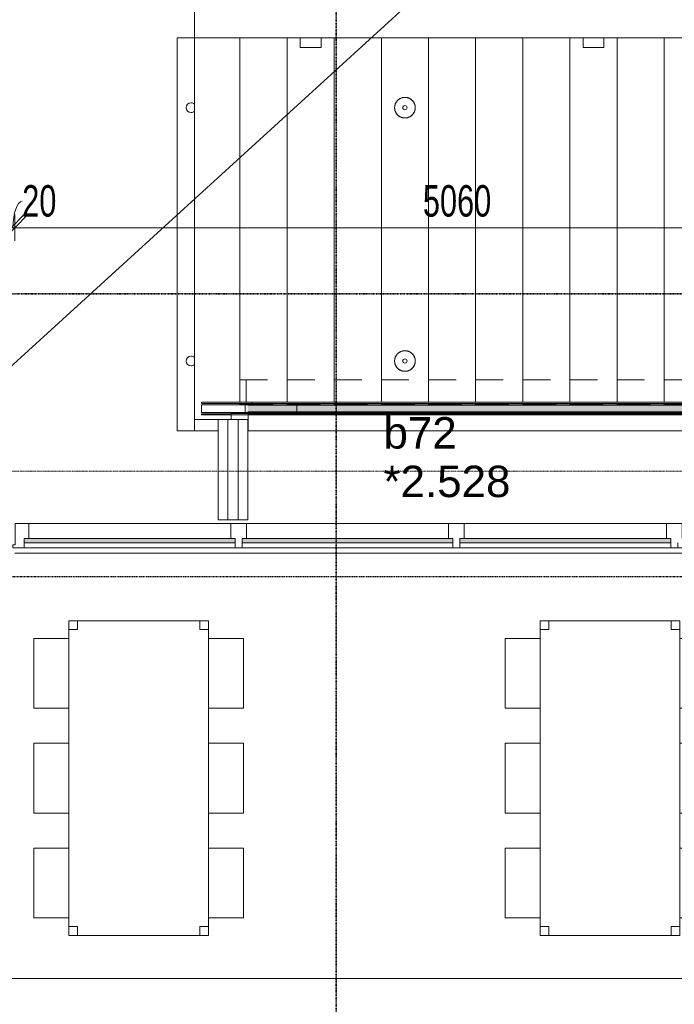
# Model space of a CAD drawing. Header units: millimetres. Extents: x -80560 to 110805, y -11020 to 52719.
# Tile 97 of 182: x 56693 to 60443, y 20153 to 25789. Entities that reach past the tile are written whole.
import ezdxf

# ---------------------------------------------------------------- set-up
doc = ezdxf.new("R2010")
doc.units = ezdxf.units.MM
for name, pattern in [('CENTER2', [20, 8, -4, 4, -4]), ('DASHDOT2', [8, 4, -2, 0, -2]), ('DASHED2', [6, 4, -2]), ('DASHED2-1', [3, 2, -1])]:
    doc.linetypes.add(name, pattern=pattern)
for name, color, linetype, lineweight in [('A-ANNO-DIMS', 211, 'Continuous', 9), ('A-ANNO-DIMS-100', 211, 'Continuous', 9), ('A-AREA', 32, 'DASHED2', 18), ('A-DETL', 90, 'Continuous', 18), ('A-DETL-GENF', 92, 'Continuous', 18), ('A-DETL-MBND', 5, 'Continuous', 18), ('A-DOOR', 31, 'Continuous', 18), ('A-FLOR-HRAL', 11, 'Continuous', 18), ('A-GLAZ', 151, 'Continuous', 18), ('A-GLAZ-IDEN', 152, 'Continuous', 18), ('G-ANNO-SYMB', 111, 'Continuous', 9), ('I-FURN', 30, 'Continuous', 18), ('I-WALL', 2, 'Continuous', 18), ('S-GRID', 1, 'Continuous', 9)]:
    doc.layers.add(name, color=color, linetype=linetype, lineweight=lineweight)
doc.styles.add('Arial', font='arial.ttf', dxfattribs={"height": 180})
doc.styles.add('Arial_6', font='arial.ttf', dxfattribs={"width": 0.7, "height": 180})
doc.dimstyles.new('n3o_1_8_1', dxfattribs={"dimscale": 304.8, "dimtxt": 183.646692, "dimasz": 0.492126, "dimexe": 0.246063, "dimexo": 0.0625, "dimgap": 0.032808, "dimtad": 1, "dimdec": 0, "dimdsep": 46, "dimtxsty": 'Arial_6', "dimblk1": 'OBLIQUE', "dimblk2": 'OBLIQUE', "dimsah": 1, "dimcen": 0.09, "dimdle": 0.246063, "dimazin": 0, "dimtfac": 1, "dimtdec": 4, "dimtix": 1, "dimtmove": 1, "dimatfit": 3, "dimfxl": 0.246063, "dimfxlon": 1, "dimtvp": 1, "dimtolj": 1, "dimtzin": 0, "dimarcsym": 2})
doc.dimstyles.new('n3o_1_8_3', dxfattribs={"dimscale": 304.8, "dimtxt": 183.646692, "dimasz": 0.492126, "dimexe": 0.246063, "dimexo": 0.0625, "dimgap": 0.032808, "dimtad": 1, "dimdec": 0, "dimdsep": 46, "dimtxsty": 'Arial_6', "dimblk1": 'OBLIQUE', "dimblk2": 'OBLIQUE', "dimsah": 1, "dimcen": 0.09, "dimdle": 0.246063, "dimazin": 0, "dimtfac": 1, "dimtdec": 4, "dimtix": 1, "dimtmove": 0, "dimatfit": 3, "dimfxl": 0.246063, "dimfxlon": 1, "dimtvp": 1, "dimtolj": 1, "dimtzin": 0, "dimarcsym": 2})

# ---------------------------------------------------------------- blocks, each defined once
blk = doc.blocks.new('95251-Leonardo College Leiden_rvt-1-DO_02 tweede verdieping')
at = {"layer": 'A-DETL-MBND', "color": 191, "lineweight": 9}
for p, q in [((32700, 25685), (32800, 25685)), ((32700, 23435), (32700, 25685)), ((32800, 25685), (33050, 25685)), ((32800, 23435), (32800, 25685)), ((33050, 25685), (33060, 25685)), ((33060, 23598), (33060, 25685)), ((33060, 25685), (33320, 25685)), ((33320, 25685), (33330, 25685)), ((33330, 23598), (33330, 25685)), ((33330, 25685), (33405, 25685)), ((33405, 25685), (33525, 25685)), ((33405, 25630), (33405, 25685)), ((33525, 25685), (33590, 25685)), ((33525, 25685), (33525, 25630)), ((33590, 25685), (33600, 25685)), ((33600, 23598), (33600, 25685)), ((33600, 25685), (33860, 25685)), ((33860, 25685), (33870, 25685)), ((33870, 23598), (33870, 25685)), ((33870, 25685), (34130, 25685)), ((34130, 25685), (34140, 25685)), ((34140, 23598), (34140, 25685)), ((34140, 25685), (34400, 25685)), ((34400, 25685), (34410, 25685)), ((34410, 23598), (34410, 25685)), ((34410, 25685), (34670, 25685)), ((34670, 25685), (34680, 25685)), ((34680, 23598), (34680, 25685)), ((34680, 25685), (34940, 25685)), ((34940, 25685), (34950, 25685)), ((34950, 23598), (34950, 25685)), ((34950, 25685), (35025, 25685)), ((35025, 25685), (35145, 25685)), ((35025, 25630), (35025, 25685)), ((35145, 25685), (35210, 25685)), ((35145, 25685), (35145, 25630)), ((35210, 25685), (35220, 25685)), ((35220, 23598), (35220, 25685)), ((35220, 25685), (35480, 25685)), ((35480, 25685), (35490, 25685)), ((35490, 23598), (35490, 25685)), ((35490, 25685), (35750, 25685)), ((33525, 25630), (33405, 25630)), ((35145, 25630), (35025, 25630)), ((33060, 23584), (33060, 23592.6)), ((33330, 23584.2), (33330, 23590.3)), ((33600, 23584.2), (33600, 23590.3)), ((33870, 23584), (33870, 23590.3)), ((34140, 23584), (34140, 23590.3)), ((34410, 23584), (34410, 23590.3)), ((34680, 23584), (34680, 23590.3)), ((34950, 23584), (34950, 23590.3)), ((35220, 23584), (35220, 23590.3)), ((35490, 23584), (35490, 23590.3)), ((33010, 23535.6), (33050, 23535.6)), ((33010, 23535), (33010, 23535.6)), ((33107, 23535), (33010, 23535)), ((33010, 23535), (33010, 23529.5)), ((33010, 23528.5), (33010, 23500)), ((33060, 23536.2), (33060, 23542)), ((33073.7, 23540.9), (33107, 23535)), ((38205, 23535), (33107, 23535)), ((33107, 23535), (33107, 23529.7)), ((33107, 23528.3), (33107, 23435)), ((33218.1, 23540.3), (33244.2, 23539.5)), ((33251.7, 23539.3), (33320, 23537.2)), ((33330, 23537.4), (33330, 23541.8)), ((33488.1, 23540.3), (33514.2, 23539.5)), ((33521.7, 23539.3), (33590, 23537.2)), ((33600, 23537.4), (33600, 23541.8)), ((33758.1, 23540.3), (33784.2, 23539.5)), ((33791.7, 23539.3), (33860, 23537.2)), ((33870, 23537.4), (33870, 23542)), ((34028.1, 23540.3), (34054.2, 23539.5)), ((34061.7, 23539.3), (34130, 23537.2)), ((34140, 23537.4), (34140, 23542)), ((34298.1, 23540.3), (34324.2, 23539.5)), ((34331.7, 23539.3), (34400, 23537.2)), ((34410, 23537.4), (34410, 23542)), ((34568.1, 23540.3), (34594.2, 23539.5)), ((34601.7, 23539.3), (34670, 23537.2)), ((34680, 23537.4), (34680, 23542)), ((34838.1, 23540.3), (34864.2, 23539.5)), ((34871.7, 23539.3), (34940, 23537.2)), ((34950, 23537.4), (34950, 23542)), ((35108.1, 23540.3), (35134.2, 23539.5)), ((35141.7, 23539.3), (35210, 23537.2)), ((35220, 23537.4), (35220, 23542)), ((35378.1, 23540.3), (35404.2, 23539.5)), ((35411.7, 23539.3), (35480, 23537.2)), ((35490, 23537.4), (35490, 23542)), ((32800, 23435), (32700, 23435)), ((32935, 23435), (32800, 23435)), ((33107, 23435), (33105, 23435)), ((38205, 23435), (33107, 23435))]:
    blk.add_line(p, q, dxfattribs=at)
at = {"layer": 'A-DETL-MBND', "color": 191, "lineweight": 9, "flags": 128}
for points in [[(34005, 25344), (34002.6, 25344), (34000.3, 25343.8), (33997.9, 25343.6), (33995.6, 25343.2), (33993.3, 25342.8), (33991, 25342.3), (33988.7, 25341.7), (33986.4, 25341), (33984.2, 25340.2), (33982, 25339.3), (33979.9, 25338.4), (33977.8, 25337.3), (33975.7, 25336.2), (33973.7, 25335), (33971.7, 25333.7), (33969.8, 25332.3), (33967.9, 25330.9), (33966.1, 25329.4), (33964.4, 25327.8), (33962.7, 25326.1), (33961.1, 25324.4), (33959.5, 25322.6), (33958.1, 25320.7), (33956.7, 25318.8), (33955.4, 25316.9), (33954.1, 25314.9), (33953, 25312.8), (33951.9, 25310.7), (33950.9, 25308.6), (33950, 25306.4), (33949.2, 25304.2), (33948.5, 25301.9), (33947.8, 25299.6), (33947.3, 25297.3), (33946.9, 25295), (33946.5, 25292.7), (33946.2, 25290.3), (33946.1, 25288), (33946, 25285.6), (33946, 25283.3), (33946.1, 25280.9), (33946.4, 25278.6), (33946.7, 25276.2), (33947.1, 25273.9), (33947.5, 25271.6), (33948.1, 25269.3), (33948.8, 25267), (33949.6, 25264.8), (33950.4, 25262.6), (33951.4, 25260.4), (33952.4, 25258.3), (33953.5, 25256.2), (33954.7, 25254.2), (33955.9, 25252.2), (33957.3, 25250.3), (33958.7, 25248.4), (33960.2, 25246.6), (33961.8, 25244.8), (33963.4, 25243.1), (33965.1, 25241.5), (33966.9, 25239.9), (33968.8, 25238.4), (33970.6, 25237), (33972.6, 25235.7), (33974.6, 25234.4), (33976.6, 25233.3), (33978.7, 25232.2), (33980.9, 25231.2), (33983, 25230.2), (33985.2, 25229.4), (33987.5, 25228.7), (33989.7, 25228), (33992, 25227.4), (33994.3, 25227), (33996.7, 25226.6), (33999, 25226.3), (34001.4, 25226.1), (34003.7, 25226), (34005, 25226)], [(34005, 25226), (34007.4, 25226), (34009.7, 25226.2), (34012.1, 25226.4), (34014.4, 25226.8), (34016.7, 25227.2), (34019, 25227.7), (34021.3, 25228.3), (34023.6, 25229), (34025.8, 25229.8), (34028, 25230.7), (34030.1, 25231.6), (34032.2, 25232.7), (34034.3, 25233.8), (34036.3, 25235), (34038.3, 25236.3), (34040.2, 25237.7), (34042.1, 25239.1), (34043.9, 25240.6), (34045.6, 25242.2), (34047.3, 25243.9), (34048.9, 25245.6), (34050.5, 25247.4), (34051.9, 25249.3), (34053.3, 25251.2), (34054.6, 25253.1), (34055.9, 25255.1), (34057, 25257.2), (34058.1, 25259.3), (34059.1, 25261.4), (34060, 25263.6), (34060.8, 25265.8), (34061.5, 25268.1), (34062.2, 25270.4), (34062.7, 25272.7), (34063.1, 25275), (34063.5, 25277.3), (34063.8, 25279.7), (34063.9, 25282), (34064, 25284.4), (34064, 25286.7), (34063.9, 25289.1), (34063.6, 25291.4), (34063.3, 25293.8), (34062.9, 25296.1), (34062.5, 25298.4), (34061.9, 25300.7), (34061.2, 25303), (34060.4, 25305.2), (34059.6, 25307.4), (34058.6, 25309.6), (34057.6, 25311.7), (34056.5, 25313.8), (34055.3, 25315.8), (34054.1, 25317.8), (34052.7, 25319.7), (34051.3, 25321.6), (34049.8, 25323.4), (34048.2, 25325.2), (34046.6, 25326.9), (34044.9, 25328.5), (34043.1, 25330.1), (34041.2, 25331.6), (34039.4, 25333), (34037.4, 25334.3), (34035.4, 25335.6), (34033.4, 25336.7), (34031.3, 25337.8), (34029.1, 25338.8), (34027, 25339.8), (34024.8, 25340.6), (34022.5, 25341.3), (34020.3, 25342), (34018, 25342.6), (34015.7, 25343), (34013.3, 25343.4), (34011, 25343.7), (34008.6, 25343.9), (34006.3, 25344), (34005, 25344)], [(34005, 23894), (34002.6, 23894), (34000.3, 23893.8), (33997.9, 23893.6), (33995.6, 23893.2), (33993.3, 23892.8), (33991, 23892.3), (33988.7, 23891.7), (33986.4, 23891), (33984.2, 23890.2), (33982, 23889.3), (33979.9, 23888.4), (33977.8, 23887.3), (33975.7, 23886.2), (33973.7, 23885), (33971.7, 23883.7), (33969.8, 23882.3), (33967.9, 23880.9), (33966.1, 23879.4), (33964.4, 23877.8), (33962.7, 23876.1), (33961.1, 23874.4), (33959.5, 23872.6), (33958.1, 23870.7), (33956.7, 23868.8), (33955.4, 23866.9), (33954.1, 23864.9), (33953, 23862.8), (33951.9, 23860.7), (33950.9, 23858.6), (33950, 23856.4), (33949.2, 23854.2), (33948.5, 23851.9), (33947.8, 23849.6), (33947.3, 23847.3), (33946.9, 23845), (33946.5, 23842.7), (33946.2, 23840.3), (33946.1, 23838), (33946, 23835.6), (33946, 23833.3), (33946.1, 23830.9), (33946.4, 23828.6), (33946.7, 23826.2), (33947.1, 23823.9), (33947.5, 23821.6), (33948.1, 23819.3), (33948.8, 23817), (33949.6, 23814.8), (33950.4, 23812.6), (33951.4, 23810.4), (33952.4, 23808.3), (33953.5, 23806.2), (33954.7, 23804.2), (33955.9, 23802.2), (33957.3, 23800.3), (33958.7, 23798.4), (33960.2, 23796.6), (33961.8, 23794.8), (33963.4, 23793.1), (33965.1, 23791.5), (33966.9, 23789.9), (33968.8, 23788.4), (33970.6, 23787), (33972.6, 23785.7), (33974.6, 23784.4), (33976.6, 23783.3), (33978.7, 23782.2), (33980.9, 23781.2), (33983, 23780.2), (33985.2, 23779.4), (33987.5, 23778.7), (33989.7, 23778), (33992, 23777.4), (33994.3, 23777), (33996.7, 23776.6), (33999, 23776.3), (34001.4, 23776.1), (34003.7, 23776), (34005, 23776)], [(34005, 23776), (34007.4, 23776), (34009.7, 23776.2), (34012.1, 23776.4), (34014.4, 23776.8), (34016.7, 23777.2), (34019, 23777.7), (34021.3, 23778.3), (34023.6, 23779), (34025.8, 23779.8), (34028, 23780.7), (34030.1, 23781.6), (34032.2, 23782.7), (34034.3, 23783.8), (34036.3, 23785), (34038.3, 23786.3), (34040.2, 23787.7), (34042.1, 23789.1), (34043.9, 23790.6), (34045.6, 23792.2), (34047.3, 23793.9), (34048.9, 23795.6), (34050.5, 23797.4), (34051.9, 23799.3), (34053.3, 23801.2), (34054.6, 23803.1), (34055.9, 23805.1), (34057, 23807.2), (34058.1, 23809.3), (34059.1, 23811.4), (34060, 23813.6), (34060.8, 23815.8), (34061.5, 23818.1), (34062.2, 23820.4), (34062.7, 23822.7), (34063.1, 23825), (34063.5, 23827.3), (34063.8, 23829.7), (34063.9, 23832), (34064, 23834.4), (34064, 23836.7), (34063.9, 23839.1), (34063.6, 23841.4), (34063.3, 23843.8), (34062.9, 23846.1), (34062.5, 23848.4), (34061.9, 23850.7), (34061.2, 23853), (34060.4, 23855.2), (34059.6, 23857.4), (34058.6, 23859.6), (34057.6, 23861.7), (34056.5, 23863.8), (34055.3, 23865.8), (34054.1, 23867.8), (34052.7, 23869.7), (34051.3, 23871.6), (34049.8, 23873.4), (34048.2, 23875.2), (34046.6, 23876.9), (34044.9, 23878.5), (34043.1, 23880.1), (34041.2, 23881.6), (34039.4, 23883), (34037.4, 23884.3), (34035.4, 23885.6), (34033.4, 23886.7), (34031.3, 23887.8), (34029.1, 23888.8), (34027, 23889.8), (34024.8, 23890.6), (34022.5, 23891.3), (34020.3, 23892), (34018, 23892.6), (34015.7, 23893), (34013.3, 23893.4), (34011, 23893.7), (34008.6, 23893.9), (34006.3, 23894), (34005, 23894)], [(33050, 23535.6), (33052.2, 23535.7), (33054.3, 23535.7), (33056.2, 23535.8), (33057.8, 23535.8), (33059, 23536), (33059.7, 23536.1), (33060, 23536.2)], [(33320, 23537.2), (33322.2, 23537.2), (33324.3, 23537.2), (33326.2, 23537.1), (33327.8, 23537.2), (33329, 23537.2), (33329.7, 23537.3), (33330, 23537.4)], [(33590, 23537.2), (33592.2, 23537.2), (33594.3, 23537.2), (33596.2, 23537.1), (33597.8, 23537.2), (33599, 23537.2), (33599.7, 23537.3), (33600, 23537.4)], [(33860, 23537.2), (33862.2, 23537.2), (33864.3, 23537.2), (33866.2, 23537.1), (33867.8, 23537.2), (33869, 23537.2), (33869.7, 23537.3), (33870, 23537.4)], [(34130, 23537.2), (34132.2, 23537.2), (34134.3, 23537.2), (34136.2, 23537.1), (34137.8, 23537.2), (34139, 23537.2), (34139.7, 23537.3), (34140, 23537.4)], [(34400, 23537.2), (34402.2, 23537.2), (34404.3, 23537.2), (34406.2, 23537.1), (34407.8, 23537.2), (34409, 23537.2), (34409.7, 23537.3), (34410, 23537.4)], [(34670, 23537.2), (34672.2, 23537.2), (34674.3, 23537.2), (34676.2, 23537.1), (34677.8, 23537.2), (34679, 23537.2), (34679.7, 23537.3), (34680, 23537.4)], [(34940, 23537.2), (34942.2, 23537.2), (34944.3, 23537.2), (34946.2, 23537.1), (34947.8, 23537.2), (34949, 23537.2), (34949.7, 23537.3), (34950, 23537.4)], [(35210, 23537.2), (35212.2, 23537.2), (35214.3, 23537.2), (35216.2, 23537.1), (35217.8, 23537.2), (35219, 23537.2), (35219.7, 23537.3), (35220, 23537.4)], [(35480, 23537.2), (35482.2, 23537.2), (35484.3, 23537.2), (35486.2, 23537.1), (35487.8, 23537.2), (35489, 23537.2), (35489.7, 23537.3), (35490, 23537.4)]]:
    blk.add_lwpolyline(points, dxfattribs=at)
at = {"layer": 'A-DETL-MBND', "color": 191, "lineweight": 9}
for centre, radius, start, end in [((32780, 25285), 28, 90, 270), ((32780, 25285), 28, 44.4153, 90), ((34005, 25285), 59, 90, 270), ((34005, 25285), 59, 270, 90), ((32780, 25285), 28, 270, 315.5847), ((34005, 25285), 12, 90, 270), ((34005, 25285), 12, 270, 90), ((32780, 23835), 28, 90, 270), ((32780, 23835), 28, 44.4153, 90), ((34005, 23835), 59, 90, 270), ((34005, 23835), 12, 90, 270), ((34005, 23835), 59, 270, 90), ((34005, 23835), 12, 270, 90), ((32780, 23835), 28, 270, 315.5847)]:
    blk.add_arc(centre, radius, start, end, dxfattribs=at)
blk = doc.blocks.new('70_EHA_GEN_Aula tables - 6 chairs-30219602-DO_02 tweede verdieping')
at = {"layer": 'I-FURN'}
for p, q in [((-800, 600), (-400, 600)), ((-800, 400), (-800, 600)), ((-400, 600), (-400, 400)), ((-200, 600), (200, 600)), ((-200, 400), (-200, 600)), ((200, 600), (200, 400)), ((400, 600), (800, 600)), ((400, 400), (400, 600)), ((800, 600), (800, 400)), ((-850, 400), (-900, 400)), ((-900, 400), (-900, 350)), ((-900, 350), (-900, 400)), ((-900, 400), (-850, 400)), ((900, 400), (-900, 400)), ((-900, 400), (-900, -400)), ((-900, -400), (-900, 400)), ((-900, 400), (900, 400)), ((-850, 350), (-850, 400)), ((-850, 400), (-850, 350)), ((900, 400), (850, 400)), ((850, 400), (850, 350)), ((850, 350), (850, 400)), ((850, 400), (900, 400)), ((900, 350), (900, 400)), ((900, 400), (900, 350)), ((900, -400), (900, 400)), ((900, 400), (900, -400)), ((-900, 350), (-850, 350)), ((-850, 350), (-900, 350)), ((850, 350), (900, 350)), ((900, 350), (850, 350)), ((-850, -350), (-900, -350)), ((-900, -350), (-900, -400)), ((-900, -400), (-900, -350)), ((-900, -350), (-850, -350)), ((-850, -400), (-850, -350)), ((-850, -350), (-850, -400)), ((900, -350), (850, -350)), ((850, -350), (850, -400)), ((850, -400), (850, -350)), ((850, -350), (900, -350)), ((900, -400), (900, -350)), ((900, -350), (900, -400)), ((-900, -400), (-850, -400)), ((-850, -400), (-900, -400)), ((-900, -400), (900, -400)), ((900, -400), (-900, -400)), ((-800, -400), (-800, -600)), ((-400, -600), (-400, -400)), ((-200, -400), (-200, -600)), ((200, -600), (200, -400)), ((400, -600), (400, -400)), ((800, -400), (800, -600)), ((850, -400), (900, -400)), ((900, -400), (850, -400)), ((-800, -600), (-400, -600)), ((-200, -600), (200, -600)), ((800, -600), (400, -600))]:
    blk.add_line(p, q, dxfattribs=at)
blk = doc.blocks.new('Railing - Railing-30401977-DO_02 tweede verdieping')
at = {"layer": 'A-DETL-MBND'}
for p, q in [((32935, 23500), (32990, 23500)), ((32935, 22925), (32935, 23500)), ((33050, 23500), (33105, 23500)), ((33105, 23500), (33105, 22925)), ((32990, 22925), (32935, 22925)), ((33105, 22925), (33050, 22925))]:
    blk.add_line(p, q, dxfattribs=at)
blk = doc.blocks.new('Railing - Railing-30402154-DO_02 tweede verdieping')
at = {"layer": 'A-DETL-MBND'}
for points in [[(33105, 23543.5), (33385.2, 23543.5), (33385.2, 23582.5), (33105, 23582.5)], [(35782.7, 23543.5), (38220, 23543.5), (38220, 23582.5), (33385.2, 23582.5), (33385.2, 23543.5), (35489.1, 23543.5)]]:
    blk.add_hatch(color=256, dxfattribs=at).paths.add_polyline_path(points, flags=0)
for p, q in [((33059.7, 23727.5), (33095.1, 23727.5)), ((33095.1, 23598.5), (33095.1, 23727.5)), ((33095.1, 23727.5), (33218.1, 23727.5)), ((33329.7, 23727.5), (33488.1, 23727.5)), ((33599.7, 23727.5), (33758.1, 23727.5)), ((33869.7, 23727.5), (34028.1, 23727.5)), ((34139.7, 23727.5), (34298.1, 23727.5)), ((34409.7, 23727.5), (34568.1, 23727.5)), ((34679.7, 23727.5), (34838.1, 23727.5)), ((34949.7, 23727.5), (35108.1, 23727.5)), ((35219.7, 23727.5), (35378.1, 23727.5)), ((35489.7, 23727.5), (35648.1, 23727.5)), ((35759.7, 23727.5), (35918.1, 23727.5)), ((36029.7, 23727.5), (36188.1, 23727.5)), ((36299.7, 23727.5), (36458.1, 23727.5)), ((36569.7, 23727.5), (36728.1, 23727.5)), ((36839.7, 23727.5), (36998.1, 23727.5)), ((37109.7, 23727.5), (37268.1, 23727.5)), ((37379.7, 23727.5), (37538.1, 23727.5)), ((37649.7, 23727.5), (37808.1, 23727.5)), ((37919.7, 23727.5), (38078.1, 23727.5)), ((38189.7, 23727.5), (38220, 23727.5)), ((38220, 23727.5), (38220, 23598.5)), ((33127.7, 23598.5), (32840, 23598.5)), ((32840, 23598), (32840, 23598.5)), ((32840, 23592.6), (32840, 23598)), ((32840, 23592.6), (33127.8, 23592.6)), ((33089.7, 23585), (32840, 23585)), ((32840, 23584), (32840, 23585)), ((32840, 23542), (32840, 23584)), ((33060, 23586.5), (33100.7, 23586.5)), ((38220, 23585), (33089.7, 23585)), ((33090, 23542), (33090, 23584)), ((33100.7, 23586.5), (33101, 23587)), ((33100.7, 23586.5), (33251, 23586.5)), ((33102, 23587.8), (33125.1, 23592.6)), ((33105, 23582.5), (33385.2, 23582.5)), ((33127.5, 23592.6), (38220, 23592.6)), ((38220, 23598.5), (33127.7, 23598.5)), ((33127.8, 23592.6), (33127.8, 23598)), ((33127.8, 23592.6), (38220, 23592.6)), ((33330, 23586.5), (33521, 23586.5)), ((33385.2, 23543.5), (33385.2, 23582.5)), ((33385.2, 23582.5), (38220, 23582.5)), ((33600, 23586.5), (33791, 23586.5)), ((33870, 23586.5), (34061, 23586.5)), ((34140, 23586.5), (34331, 23586.5)), ((34410, 23586.5), (34601, 23586.5)), ((34680, 23586.5), (34871, 23586.5)), ((34950, 23586.5), (35141, 23586.5)), ((35220, 23586.5), (35411, 23586.5)), ((35490, 23586.5), (35681, 23586.5)), ((35760, 23586.5), (35951, 23586.5)), ((36030, 23586.5), (36221, 23586.5)), ((36300, 23586.5), (36491, 23586.5)), ((36570, 23586.5), (36761, 23586.5)), ((36840, 23586.5), (37031, 23586.5)), ((37110, 23586.5), (37301, 23586.5)), ((37380, 23586.5), (37571, 23586.5)), ((37650, 23586.5), (37841, 23586.5)), ((37920, 23586.5), (38111, 23586.5)), ((38190, 23586.5), (38220, 23586.5)), ((38220, 23598), (38220, 23593)), ((38220, 23592.6), (38220, 23587.8)), ((38220, 23587), (38220, 23586.5)), ((38220, 23584), (38220, 23582.5)), ((38220, 23582.5), (38220, 23543.5)), ((32840, 23541), (32840, 23542)), ((32840, 23541), (33089.7, 23541)), ((32840, 23530.9), (32840, 23533.5)), ((32840, 23533.5), (33010, 23533.5)), ((32840, 23530.5), (32840, 23530.9)), ((32840, 23530.9), (33010, 23530.9)), ((32840, 23529.5), (32840, 23530.5)), ((32840, 23528.5), (32840, 23529.5)), ((32840, 23527.5), (32840, 23528.5)), ((32840, 23527.5), (33128.3, 23527.5)), ((33089.7, 23541), (38220, 23541)), ((33094.2, 23539.5), (33100.6, 23539.5)), ((33100.6, 23539.5), (33250.6, 23539.5)), ((33105, 23543.5), (33385.2, 23543.5)), ((33110, 23533.5), (33127.8, 23533.5)), ((33110, 23530.9), (33127.8, 23530.9)), ((33127.8, 23530.9), (33127.8, 23533.5)), ((33127.8, 23533.5), (38220, 23533.5)), ((33128.4, 23530.5), (33127.8, 23530.9)), ((33127.8, 23530.9), (38220, 23530.9)), ((33128.3, 23527.5), (38220, 23527.5)), ((33128.6, 23528.5), (33128.6, 23529.5)), ((33330, 23539.5), (33520.6, 23539.5)), ((33385.2, 23543.5), (38220, 23543.5)), ((33600, 23539.5), (33790.6, 23539.5)), ((33870, 23539.5), (34060.6, 23539.5)), ((34140, 23539.5), (34330.6, 23539.5)), ((34410, 23539.5), (34600.6, 23539.5)), ((34680, 23539.5), (34870.6, 23539.5)), ((34950, 23539.5), (35140.6, 23539.5)), ((35220, 23539.5), (35410.6, 23539.5)), ((35490, 23539.5), (35680.6, 23539.5)), ((35760, 23539.5), (35950.6, 23539.5)), ((36030, 23539.5), (36220.6, 23539.5)), ((36300, 23539.5), (36490.6, 23539.5)), ((36570, 23539.5), (36760.6, 23539.5)), ((36840, 23539.5), (37030.6, 23539.5)), ((37110, 23539.5), (37300.6, 23539.5)), ((37380, 23539.5), (37570.6, 23539.5)), ((37650, 23539.5), (37840.6, 23539.5)), ((37920, 23539.5), (38110.6, 23539.5)), ((38190, 23539.5), (38220, 23539.5)), ((38220, 23543.5), (38220, 23542)), ((38220, 23539.5), (38220, 23538.9)), ((38220, 23538.3), (38220, 23533.5)), ((38220, 23533.5), (38220, 23530.9)), ((38220, 23530.9), (38220, 23530.5)), ((38220, 23529.5), (38220, 23528.5))]:
    blk.add_line(p, q, dxfattribs=at)
at = {"layer": 'A-DETL-MBND', "flags": 128}
for points in [[(38220, 23598.5), (38220, 23598.5), (38220, 23598.4), (38220, 23598.4), (38220, 23598.2), (38220, 23598.1), (38220, 23598)], [(38220, 23587.8), (38220, 23587.5), (38220, 23587)], [(38220, 23586.5), (38220, 23586.5), (38220, 23586.4), (38220, 23586.2), (38220, 23586), (38220, 23585.8), (38220, 23585.5)], [(38220, 23585), (38220, 23585), (38220, 23584.9), (38220, 23584.7), (38220, 23584.5), (38220, 23584.3), (38220, 23584)], [(38220, 23542), (38220, 23541.7), (38220, 23541.5), (38220, 23541.3), (38220, 23541.1), (38220, 23541), (38220, 23541)], [(38220, 23540.5), (38220, 23540.2), (38220, 23540), (38220, 23539.8), (38220, 23539.6), (38220, 23539.5), (38220, 23539.5)], [(38220, 23538.9), (38220, 23538.5), (38220, 23538.3)], [(38220, 23530.5), (38220, 23530.4), (38220, 23530.2), (38220, 23530), (38220, 23529.8), (38220, 23529.5)], [(38220, 23528.5), (38220, 23528.2), (38220, 23528), (38220, 23527.8), (38220, 23527.6), (38220, 23527.5), (38220, 23527.5)]]:
    blk.add_lwpolyline(points, dxfattribs=at)
at = {"layer": 'A-DETL-MBND'}
for points, knots in [([(33090, 23584), (33090, 23584.2), (33090, 23584.4), (33089.9, 23584.7), (33089.9, 23584.9), (33089.8, 23585), (33089.7, 23585), (33089.7, 23585)], [0, 0, 0, 0, 0.333333, 0.5, 0.666667, 0.833333, 1, 1, 1, 1]), ([(33095.1, 23585.5), (33095.1, 23585.7), (33095.2, 23585.9), (33095.2, 23586.2), (33095.3, 23586.4), (33095.4, 23586.5), (33095.4, 23586.5), (33095.4, 23586.5)], [0, 0, 0, 0, 0.333333, 0.5, 0.666667, 0.833333, 1, 1, 1, 1]), ([(33089.7, 23541), (33089.7, 23541), (33089.8, 23541), (33089.9, 23541.1), (33089.9, 23541.3), (33090, 23541.6), (33090, 23541.8), (33090, 23542)], [0, 0, 0, 0, 0.166667, 0.333333, 0.5, 0.666667, 1, 1, 1, 1]), ([(33128.3, 23527.5), (33128.3, 23527.5), (33128.4, 23527.5), (33128.5, 23527.6), (33128.5, 23527.8), (33128.6, 23528.1), (33128.6, 23528.3), (33128.6, 23528.5)], [0, 0, 0, 0, 0.166667, 0.333333, 0.5, 0.666667, 1, 1, 1, 1]), ([(33128.6, 23529.5), (33128.6, 23529.7), (33128.6, 23529.9), (33128.5, 23530.2), (33128.5, 23530.3), (33128.4, 23530.4), (33128.4, 23530.5)], [0, 0, 0, 0, 0.4, 0.55, 0.7, 1, 1, 1, 1])]:
    blk.add_open_spline(points, degree=3, knots=knots, dxfattribs=at)
for points in [[(33101, 23587), (33101.2, 23587.2), (33101.5, 23587.6), (33101.8, 23587.8), (33102, 23587.8)], [(33127.8, 23598), (33127.8, 23598.1), (33127.8, 23598.3), (33127.8, 23598.5), (33127.7, 23598.5), (33127.7, 23598.5)], [(33095.2, 23540.2), (33095.2, 23540.3), (33095.1, 23540.4), (33095.1, 23540.5)]]:
    blk.add_open_spline(points, degree=3, dxfattribs=at)
blk = doc.blocks.new('32_n3o_raam_h1xb4 - 90x139_25_M_1740x5080-33465252-DO_02 tweede verdieping')
at = {"layer": 'A-GLAZ'}
for p, q in [((-2540, 45), (-2540, 28)), ((-2475, 45), (-2540, 45)), ((-2540, 28), (-2528, 28)), ((-2528, 28), (-2528, -94)), ((-2475, 15), (-2475, 45)), ((-2475, 45), (-1268, 45)), ((-1228, 45), (-1268, 45)), ((-1268, 45), (-1268, 15)), ((-1228, 15), (-1228, 45)), ((-1228, 45), (-20, 45)), ((20, 45), (-20, 45)), ((-20, 45), (-20, 15)), ((20, 15), (20, 45)), ((20, 45), (1228, 45)), ((1268, 45), (1228, 45)), ((1228, 45), (1228, 15)), ((1268, 15), (1268, 45)), ((1268, 45), (2475, 45)), ((2540, 45), (2475, 45)), ((2475, 45), (2475, 15)), ((2528, -94), (2528, 28)), ((2528, 28), (2540, 28)), ((2540, 28), (2540, 45)), ((-2450, -94), (-2450, -9)), ((-1293, -9), (-1293, -94)), ((-1203, -94), (-1203, -9)), ((-45, -9), (-45, -94)), ((45, -94), (45, -9)), ((1203, -9), (1203, -94)), ((1293, -94), (1293, -9)), ((2450, -9), (2450, -94)), ((-2528, -94), (-2450, -94)), ((-1293, -94), (-2450, -94)), ((-1293, -94), (-1203, -94)), ((-45, -94), (-1203, -94)), ((-45, -94), (45, -94)), ((1203, -94), (45, -94)), ((1203, -94), (1293, -94)), ((2450, -94), (1293, -94)), ((2450, -94), (2528, -94))]:
    blk.add_line(p, q, dxfattribs=at)
blk = doc.blocks.new('30_n3o_raam_vast - 24mm_60min-33018458-DO_02 tweede verdieping')
at = {"layer": 'A-DOOR'}
blk.add_hatch(color=256, dxfattribs=at).paths.add_polyline_path([(-1021, 24), (-1207, 24), (-1207, 0), (0, 0), (0, 24), (-433.7, 24)], flags=0)
for p, q in [((0, 24), (-1207, 24)), ((-1207, 24), (-1207, 0)), ((-1207, 0), (0, 0)), ((0, 0), (0, 24))]:
    blk.add_line(p, q, dxfattribs=at)
blk = doc.blocks.new('30_n3o_raam_vast - 24mm_60min-33018468-DO_02 tweede verdieping')
at = {"layer": 'A-DOOR'}
blk.add_hatch(color=256, dxfattribs=at).paths.add_polyline_path([(-1208, 24), (-1208, 0), (0, 0), (0, 24), (-875.4, 24)], flags=0)
for p, q in [((0, 24), (-1208, 24)), ((-1208, 24), (-1208, 0)), ((-1208, 0), (0, 0)), ((0, 0), (0, 24))]:
    blk.add_line(p, q, dxfattribs=at)
blk = doc.blocks.new('Top Rail Type - Top Rail_Internal_-34301183-DO_02 tweede verdieping')
at = {"layer": 'A-DETL-MBND'}
for p, q in [((32990, 23500), (32990, 22925)), ((32990, 23500), (33050, 23500)), ((33050, 22925), (33050, 23500)), ((33050, 22925), (32990, 22925))]:
    blk.add_line(p, q, dxfattribs=at)
blk = doc.blocks.new('01_n3o_symbool_lijn_met_tekst - brandwerend_B60-33466557-DO_02 tweede verdieping')
at = {"layer": 'A-DETL-GENF', "color": 3, "linetype": 'DASHDOT2'}
blk.add_line((0, 0), (24492.5, 0), dxfattribs=at)
blk = doc.blocks.new('DIMBLOCK599-DO_02 tweede verdieping')
at = {"layer": 'A-ANNO-DIMS-100'}
for p, q in [((56344.8, 24597.9), (56419.8, 24672.9)), ((56344.8, 24522.9), (56344.8, 24672.9)), ((56644.8, 24597.9), (56719.8, 24672.9)), ((56644.8, 24522.9), (56644.8, 24672.9)), ((56269.8, 24597.9), (56644.8, 24597.9)), ((56344.8, 24597.9), (56269.8, 24522.9)), ((56344.8, 24597.9), (56344.8, 24522.9)), ((56644.8, 24597.9), (56569.8, 24522.9)), ((56644.8, 24597.9), (56644.8, 24522.9))]:
    blk.add_line(p, q, dxfattribs=at)
at = {"layer": 'A-ANNO-DIMS-100', "color": 0, "insert": (56350.7, 24841.6), "char_height": 180, "width": 345.821, "attachment_point": 1, "line_spacing_factor": 0.941778, "style": 'Arial_6'}
blk.add_mtext('300', dxfattribs=at)
blk = doc.blocks.new('_Oblique')
at = {"color": 0, "linetype": 'ByBlock', "lineweight": -2}
blk.add_line((-0.5, -0.5), (0.5, 0.5), dxfattribs=at)
blk = doc.blocks.new('DIMBLOCK600-DO_02 tweede verdieping')
at = {"layer": 'A-ANNO-DIMS-100'}
for p, q in [((56644.8, 24597.9), (56719.8, 24672.9)), ((56644.8, 24522.9), (56644.8, 24672.9)), ((56664.8, 24597.9), (56739.8, 24672.9)), ((56664.8, 24522.9), (56664.8, 24672.9)), ((56644.8, 24597.9), (56569.8, 24522.9)), ((56664.8, 24597.9), (56589.8, 24522.9)), ((56644.8, 24597.9), (56664.8, 24597.9)), ((56644.8, 24597.9), (56644.8, 24522.9)), ((56664.8, 24597.9), (56664.8, 24522.9))]:
    blk.add_line(p, q, dxfattribs=at)
blk.add_ellipse((56707.8, 24597.9), major_axis=(0, 151.3), ratio=0.349975, start_param=0, end_param=1.570796, dxfattribs=at)
at = {"layer": 'A-ANNO-DIMS-100', "color": 0, "insert": (56707.8, 24841.6), "char_height": 180, "width": 230.547, "attachment_point": 1, "line_spacing_factor": 0.941778, "style": 'Arial_6'}
blk.add_mtext('20', dxfattribs=at)
blk = doc.blocks.new('DIMBLOCK601-DO_02 tweede verdieping')
at = {"layer": 'A-ANNO-DIMS-100'}
for p, q in [((56664.8, 24597.9), (56739.8, 24672.9)), ((56664.8, 24522.9), (56664.8, 24672.9)), ((61724.8, 24597.9), (61799.8, 24672.9)), ((61724.8, 24522.9), (61724.8, 24672.9)), ((56664.8, 24597.9), (56589.8, 24522.9)), ((56664.8, 24597.9), (61724.8, 24597.9)), ((56664.8, 24597.9), (56664.8, 24522.9)), ((61724.8, 24597.9), (61649.8, 24522.9)), ((61724.8, 24597.9), (61724.8, 24522.9))]:
    blk.add_line(p, q, dxfattribs=at)
at = {"layer": 'A-ANNO-DIMS-100', "color": 0, "insert": (59002.7, 24841.6), "char_height": 180, "width": 461.094, "attachment_point": 1, "line_spacing_factor": 0.941778, "style": 'Arial_6'}
blk.add_mtext('5060', dxfattribs=at)

msp = doc.modelspace()

# ---------------------------------------------------------------- linework, layer by layer
at = {"layer": 'A-AREA', "linetype": 'DASHED2-1'}
msp.add_line((68407.3, 20300), (55524.8, 20300), dxfattribs=at)
at = {"layer": 'A-DETL'}
msp.add_line((68834.8, 34915), (55634.8, 22885), dxfattribs=at)
at = {"layer": 'A-DETL-MBND'}
for q in [(57694.8, 32495.5), (57829.8, 23500)]:
    msp.add_line((57694.8, 23500), q, dxfattribs=at)
at = {"layer": 'G-ANNO-SYMB', "linetype": 'DASHDOT2', "lineweight": 35}
for p, q in [((58505.6, 48457.5), (58505.6, 9133.2)), ((34037.3, 24220.1), (90414.6, 24220.1))]:
    msp.add_line(p, q, dxfattribs=at)
at = {"layer": 'I-WALL'}
msp.add_line((61724.8, 22735), (56664.8, 22735), dxfattribs=at)
at = {"layer": 'S-GRID', "linetype": 'CENTER2', "lineweight": 25}
msp.add_line((110204.9, 22600), (29945.3, 22600), dxfattribs=at)

# ---------------------------------------------------------------- block references
at = {"color": 250, "lineweight": 5}
msp.add_blockref('95251-Leonardo College Leiden_rvt-1-DO_02 tweede verdieping', (24894.8, 0), dxfattribs=at)
at = {"layer": 'A-DETL-GENF', "color": 3, "linetype": 'DASHDOT2'}
msp.add_blockref('01_n3o_symbool_lijn_met_tekst - brandwerend_B60-33466557-DO_02 tweede verdieping', (51614.8, 23205), dxfattribs=at)
at = {"layer": 'A-DOOR', "rotation": 180}
for name, p in [('30_n3o_raam_vast - 24mm_60min-33018458-DO_02 tweede verdieping', (56719.8, 22819)), ('30_n3o_raam_vast - 24mm_60min-33018468-DO_02 tweede verdieping', (57966.8, 22819)), ('30_n3o_raam_vast - 24mm_60min-33018468-DO_02 tweede verdieping', (59214.8, 22819))]:
    msp.add_blockref(name, p, dxfattribs=at)
at = {"layer": 'A-FLOR-HRAL'}
for name in ['Railing - Railing-30402154-DO_02 tweede verdieping', 'Railing - Railing-30401977-DO_02 tweede verdieping', 'Top Rail Type - Top Rail_Internal_-34301183-DO_02 tweede verdieping']:
    msp.add_blockref(name, (24894.8, 0), dxfattribs=at)
at = {"layer": 'A-GLAZ', "rotation": 180}
msp.add_blockref('32_n3o_raam_h1xb4 - 90x139_25_M_1740x5080-33465252-DO_02 tweede verdieping', (59194.8, 22810), dxfattribs=at)
at = {"layer": 'I-FURN', "rotation": 89.99999999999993}
for p in [(57374.6, 21447.4), (60074.6, 21447.4)]:
    msp.add_blockref('70_EHA_GEN_Aula tables - 6 chairs-30219602-DO_02 tweede verdieping', p, dxfattribs=at)

# ---------------------------------------------------------------- texts
at = {"layer": 'A-GLAZ-IDEN', "lineweight": 9, "char_height": 180, "attachment_point": 1, "style": 'Arial'}
for s, insert, width in [('b72', (58777.1, 23513.9), 505.063), ('*2.528', (58777.1, 23236.1), 865.822)]:
    msp.add_mtext(s, dxfattribs=dict(at, insert=insert, width=width))

# ---------------------------------------------------------------- dimensions: what is measured, and where the dimension line sits
at = {"layer": 'A-ANNO-DIMS'}
for base, p1, p2, override, picture, middle in [((56644.8, 24597.9), (56344.8, 24522.9), (56644.8, 24522.9), {"dimpost": '<>', "dimfxl": 300}, 'DIMBLOCK599-DO_02 tweede verdieping', (56494.8, 24699.9)), ((61724.8, 24597.9), (56664.8, 24522.9), (61724.8, 24522.9), {"dimpost": '<>', "dimfxl": 5060}, 'DIMBLOCK601-DO_02 tweede verdieping', (59194.8, 24699.8))]:
    dim = msp.add_linear_dim(base=base, p1=p1, p2=p2, dimstyle='n3o_1_8_3', override=override, dxfattribs=at)
    dim.commit()
    dim.dimension.update_dxf_attribs({"geometry": picture, "text_midpoint": middle})
dim = msp.add_linear_dim(base=(56664.8, 24597.9), p1=(56644.8, 24522.9), p2=(56664.8, 24522.9), dimstyle='n3o_1_8_1', override={"dimpost": '<>', "dimfxl": 20}, dxfattribs=at)
dim.commit()
dim.dimension.update_dxf_attribs({"geometry": 'DIMBLOCK600-DO_02 tweede verdieping', "text_midpoint": (56823, 24721.6), "dimtype": 160})

doc.saveas('drawing.dxf')
